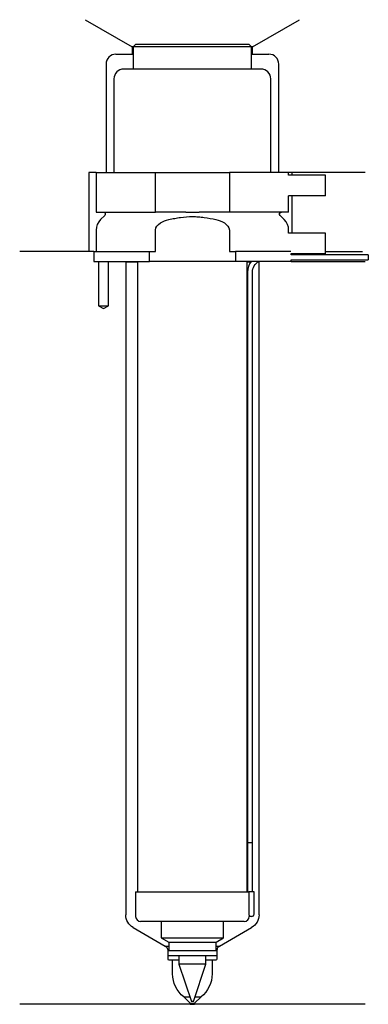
# Model space of a CAD drawing. Header units: inches. Extents: x 29 to 100, y 140 to 340.
import ezdxf

# ---------------------------------------------------------------- set-up
doc = ezdxf.new("R2010")
doc.units = ezdxf.units.IN
for name, color, linetype in [('201', 7, 'Continuous'), ('30', 7, 'Continuous'), ('32', 7, 'Continuous')]:
    doc.layers.add(name, color=color, linetype=linetype)

msp = doc.modelspace()

# ---------------------------------------------------------------- linework, layer by layer
at = {"layer": '201', "color": 113}
for p, q in [((42.52, 339.61), (52.05, 334.11)), ((76.45, 334.11), (85.98, 339.61)), ((52.05, 334.11), (52.05, 332.61)), ((52.25, 334.11), (52.05, 334.11)), ((76.45, 334.11), (76.25, 334.11)), ((76.45, 332.61), (76.45, 334.11)), ((48.75, 332.61), (52.05, 332.61)), ((52.05, 332.61), (52.25, 332.61)), ((76.25, 332.61), (76.45, 332.61)), ((76.45, 332.61), (79.75, 332.61)), ((46.75, 330.61), (46.75, 308.61)), ((81.75, 308.61), (81.75, 330.61)), ((43.25, 308.61), (43.25, 292.61)), ((44.75, 308.61), (43.25, 308.61)), ((99.25, 308.61), (83.75, 308.61)), ((84.37, 308.61), (84.37, 308.11)), ((84.37, 303.91), (84.37, 296.31)), ((44.25, 292.61), (29.25, 292.61)), ((43.25, 292.61), (29.25, 292.61)), ((44.25, 292.61), (44.25, 290.61)), ((91.25, 292.61), (98.73, 292.61)), ((91.25, 292.61), (98.73, 292.61)), ((45.25, 290.61), (45.25, 281.61)), ((47.25, 281.61), (47.25, 290.61)), ((50.65, 290.61), (50.75, 290.51)), ((50.75, 290.51), (50.75, 158.16)), ((50.75, 290.51), (53.15, 290.51)), ((75.35, 290.51), (76.1, 290.51)), ((77.54, 290.51), (77.75, 290.51)), ((77.75, 290.51), (77.85, 290.61)), ((77.75, 158.16), (77.75, 290.51)), ((84.25, 290.61), (99.25, 290.61)), ((45.25, 281.61), (46.25, 281.03)), ((46.25, 281.03), (47.25, 281.61)), ((52.25, 155.56), (58.74, 151.81)), ((69.75, 151.81), (76.25, 155.56)), ((58.74, 151.81), (59.44, 151.81)), ((59.13, 151.43), (58.74, 151.81)), ((69.05, 151.81), (69.75, 151.81)), ((69.75, 151.81), (69.37, 151.43)), ((59.24, 151.14), (59.24, 149.21)), ((69.25, 149.21), (69.25, 151.14)), ((59.44, 149.01), (60.25, 149.01)), ((60.25, 149.01), (61.5, 149.01)), ((60.25, 146.19), (60.25, 149.01)), ((67, 149.01), (68.25, 149.01)), ((68.25, 149.01), (68.25, 146.19)), ((68.25, 149.01), (69.05, 149.01)), ((63.8, 140.01), (29.25, 140.01)), ((63.8, 140.21), (62.5, 141.51)), ((62.5, 141.51), (63.74, 141.51)), ((63.8, 140.21), (63.8, 140.01)), ((63.8, 140.21), (64.7, 140.21)), ((63.8, 140.01), (64.7, 140.01)), ((66, 141.51), (64.7, 140.21)), ((64.7, 140.01), (64.7, 140.21)), ((99.25, 140.01), (64.7, 140.01)), ((64.76, 141.51), (66, 141.51))]:
    msp.add_line(p, q, dxfattribs=at)
for centre, radius, start, end in [((48.75, 330.61), 2, 90, 180), ((79.75, 330.61), 2, 0, 90), ((58.84, 151.14), 0.4, 0, 45), ((69.65, 151.14), 0.4, 135, 180), ((59.44, 149.21), 0.2, 180, 270), ((69.05, 149.21), 0.2, -90, 0)]:
    msp.add_arc(centre, radius, start, end, dxfattribs=at)
at = {"layer": '201', "color": 113, "extrusion": (0, 0, -1)}
for centre, radius, start, end in [((-53.75, 158.16), 3, 300, 360), ((-74.75, 158.16), 3, 180, 240), ((-66.25, 146.19), 6, 308.6822, 360), ((-62.25, 146.19), 6, 180, 231.3178)]:
    msp.add_arc(centre, radius, start, end, dxfattribs=at)
at = {"layer": '30', "color": 113}
for p, q in [((52.75, 334.61), (52.25, 334.11)), ((76.25, 334.11), (52.25, 334.11)), ((52.25, 334.11), (52.25, 329.61)), ((75.75, 334.61), (52.75, 334.61)), ((76.25, 334.11), (75.75, 334.61)), ((76.25, 329.61), (76.25, 334.11)), ((78.15, 329.61), (50.35, 329.61)), ((48.35, 327.61), (48.35, 308.61)), ((80.15, 308.61), (80.15, 327.61)), ((44.75, 308.61), (56.75, 308.61)), ((44.75, 308.61), (44.75, 300.61)), ((56.75, 300.61), (56.75, 308.61)), ((56.75, 308.61), (71.75, 308.61)), ((71.75, 308.61), (71.75, 300.61)), ((83.75, 308.61), (71.75, 308.61)), ((83.75, 308.11), (83.75, 308.61)), ((83.75, 300.61), (83.75, 303.91)), ((44.75, 300.61), (56.75, 300.61)), ((46.48, 299.92), (45.63, 299.07)), ((62.91, 300.61), (56.75, 300.61)), ((71.75, 300.61), (65.59, 300.61)), ((83.75, 300.61), (71.75, 300.61)), ((82.87, 299.07), (82.02, 299.92)), ((44.75, 296.95), (44.75, 292.61)), ((56.75, 292.61), (56.75, 296.95)), ((71.75, 296.95), (71.75, 292.61)), ((83.75, 296.31), (83.75, 296.95)), ((44.25, 292.61), (55.53, 292.61)), ((44.25, 292.61), (44.25, 290.61)), ((55.53, 290.61), (55.53, 292.61)), ((55.53, 292.61), (56.75, 292.61)), ((71.75, 292.61), (72.97, 292.61)), ((72.97, 292.61), (72.97, 290.61)), ((84.21, 292.61), (72.97, 292.61)), ((84.25, 291.91), (84.25, 292.11)), ((99.9, 291.91), (84.25, 291.91)), ((99.9, 291.91), (99.9, 290.91)), ((44.25, 290.61), (55.53, 290.61)), ((45.25, 290.61), (45.25, 281.61)), ((47.25, 281.61), (47.25, 290.61)), ((53.15, 290.61), (53.15, 162.81)), ((72.97, 290.61), (55.53, 290.61)), ((84.25, 290.61), (72.97, 290.61)), ((75.35, 162.81), (75.35, 290.61)), ((84.25, 290.91), (99.9, 290.91)), ((84.25, 290.61), (84.25, 290.91)), ((75.4, 288.41), (75.4, 172.81)), ((76.4, 172.81), (76.4, 288.41)), ((45.25, 281.61), (47.25, 281.61)), ((75.4, 172.81), (76.4, 172.81)), ((75.4, 172.81), (75.4, 162.81)), ((75.4, 172.81), (76.4, 172.81)), ((76.4, 162.81), (76.4, 172.81)), ((52.75, 162.81), (52.75, 157.81)), ((52.75, 162.81), (75.72, 162.81)), ((75.72, 162.81), (75.72, 158.31)), ((76.75, 162.81), (75.72, 162.81)), ((76.75, 158.31), (76.75, 162.81)), ((76.25, 157.81), (75.74, 157.81)), ((74.75, 156.81), (53.75, 156.81)), ((57.95, 156.81), (57.95, 153.47)), ((70.55, 153.47), (70.55, 156.81)), ((57.95, 153.47), (59.44, 152.61)), ((57.95, 153.47), (70.55, 153.47)), ((59.44, 152.61), (59.44, 150.91)), ((59.44, 152.61), (69.05, 152.61)), ((69.05, 152.61), (70.55, 153.47)), ((69.05, 150.91), (69.05, 152.61)), ((59.24, 150.91), (69.25, 150.91)), ((59.24, 150.91), (59.24, 149.91)), ((59.24, 149.91), (69.25, 149.91)), ((61.5, 149.91), (61.5, 148.13)), ((67, 148.13), (67, 149.91)), ((69.25, 149.91), (69.25, 150.91)), ((61.5, 148.13), (64.05, 140.61)), ((67, 148.13), (61.5, 148.13)), ((64.45, 140.61), (67, 148.13)), ((64.45, 140.61), (64.05, 140.61))]:
    msp.add_line(p, q, dxfattribs=at)
for centre, radius, start, end in [((50.35, 327.61), 2, 90, 180), ((78.15, 327.61), 2, 0, 90), ((47.75, 296.95), 3, 135, 180), ((80.75, 296.95), 3, 0, 45), ((78.9, 288.41), 3.5, 141.0539, 180), ((53.75, 157.81), 1, 180, 270), ((74.75, 157.81), 1, -90, 0), ((76.25, 158.31), 0.5, -90, 0)]:
    msp.add_arc(centre, radius, start, end, dxfattribs=at)
at = {"layer": '30', "color": 113, "extrusion": (0, 0, -1)}
for centre, radius, start, end in [((-46.2, 300.21), 0.4, 90, 225), ((-82.3, 300.21), 0.4, -45, 90), ((-78.9, 288.41), 2.5, 0, 61.6416)]:
    msp.add_arc(centre, radius, start, end, dxfattribs=at)
at = {"layer": '30', "color": 113}
for points, knots in [([(59.48, 299.07), (59.67, 299.12), (59.87, 299.17), (60.27, 299.26), (60.46, 299.3), (61.06, 299.41), (61.45, 299.48), (62.64, 299.64), (63.44, 299.69), (64.45, 299.69), (64.65, 299.69), (65.06, 299.67), (65.26, 299.66), (65.86, 299.62), (66.26, 299.58), (67.46, 299.42), (68.24, 299.27), (69.02, 299.07)], [0, 0, 0, 0, 0.0625, 0.0625, 0.125, 0.125, 0.25, 0.25, 0.5, 0.5, 0.5625, 0.5625, 0.625, 0.625, 0.75, 0.75, 1, 1, 1, 1]), ([(62.91, 300.61), (63.35, 300.61), (63.8, 300.6), (64.36, 300.6), (64.47, 300.6), (64.69, 300.6), (64.81, 300.6), (65.14, 300.61), (65.37, 300.61), (65.59, 300.61)], [0, 0, 0, 0, 0.5, 0.5, 0.625, 0.625, 0.75, 0.75, 1, 1, 1, 1]), ([(56.75, 296.95), (56.75, 297.56), (57.25, 298.07), (58.3, 298.72), (58.88, 298.92), (59.48, 299.07)], [0, 0, 0, 0, 0.5, 0.5, 1, 1, 1, 1]), ([(69.02, 299.07), (69.62, 298.92), (70.2, 298.72), (71.25, 298.07), (71.75, 297.56), (71.75, 296.95)], [0, 0, 0, 0, 0.5, 0.5, 1, 1, 1, 1]), ([(75.72, 158.31), (75.72, 158.25), (75.72, 158.19), (75.72, 158.09), (75.72, 158.04), (75.73, 157.95), (75.73, 157.92), (75.74, 157.86), (75.74, 157.83), (75.74, 157.82), (75.74, 157.81), (75.74, 157.81)], [0, 0, 0, 0, 0.208381, 0.208381, 0.416996, 0.416996, 0.625825, 0.625825, 0.83609, 0.83609, 1, 1, 1, 1])]:
    msp.add_open_spline(points, degree=3, knots=knots, dxfattribs=at)
at = {"layer": '32', "color": 113}
for p, q in [((91.25, 308.11), (83.71, 308.11)), ((91.25, 303.91), (91.25, 308.11)), ((91.25, 303.91), (83.71, 303.91)), ((91.25, 296.31), (83.71, 296.31)), ((91.25, 292.11), (91.25, 296.31)), ((91.25, 292.11), (84.21, 292.11))]:
    msp.add_line(p, q, dxfattribs=at)

doc.saveas('drawing.dxf')
